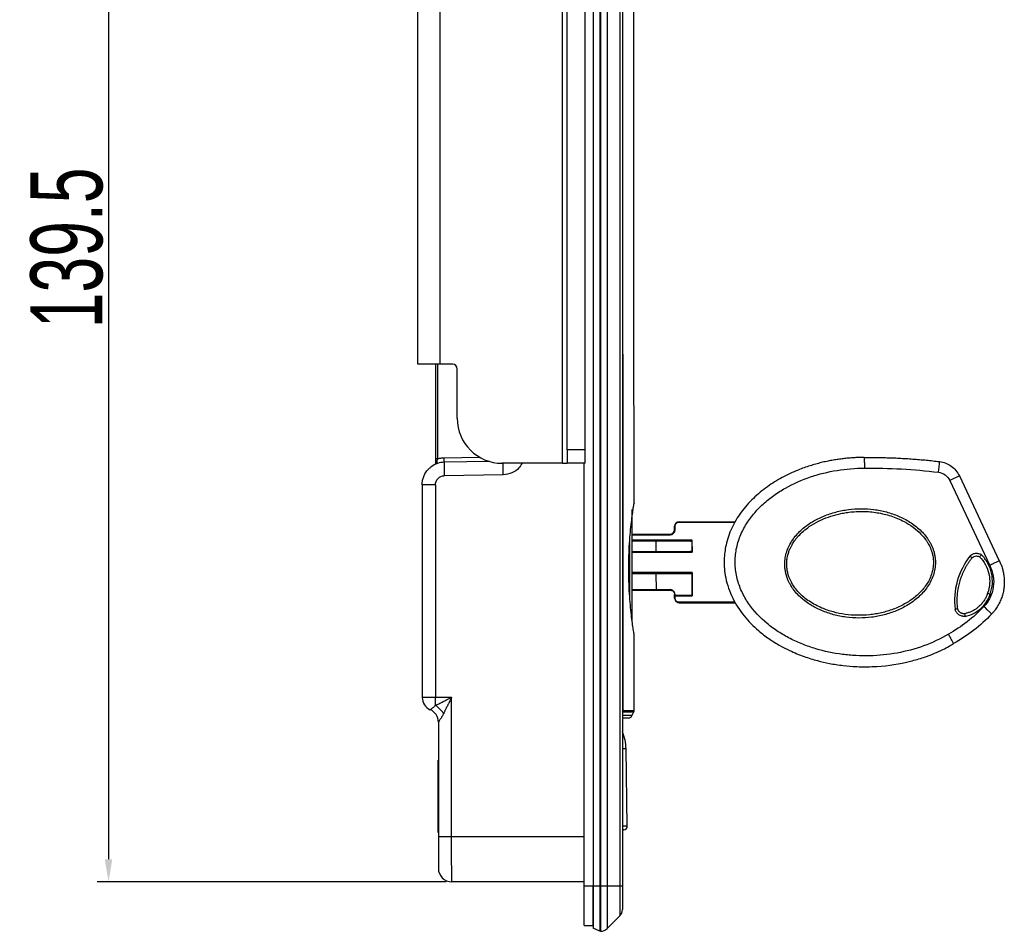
# Model space of a CAD drawing. Header units: millimetres. Extents: x 2938 to 3451, y 1869 to 2231.
# Tile 17 of 30: x 3131 to 3240, y 2029 to 2130. Entities that reach past the tile are written whole.
import ezdxf

# ---------------------------------------------------------------- set-up
doc = ezdxf.new("R2010")
doc.units = ezdxf.units.MM
doc.layers.add('实线层', color=7, linetype='Continuous', lineweight=30)
doc.styles.add('标准', font='txt', dxfattribs={"width": 0.667})
doc.dimstyles.new('对齐', dxfattribs={"dimtxt": 3, "dimasz": 2.5, "dimexe": 1.25, "dimexo": 0.625, "dimtad": 1, "dimdsep": 46, "dimtxsty": '标准', "dimcen": 2.5, "dimclrd": 3, "dimclre": 3, "dimclrt": 3, "dimadec": 0, "dimazin": 0, "dimtfac": 1, "dimtmove": 0, "dimatfit": 3, "dimfxl": 1, "dimarcsym": 0})

# ---------------------------------------------------------------- blocks, each defined once
blk = doc.blocks.new('*D17')
at = {"color": 3, "linetype": 'Continuous', "lineweight": -2, "transparency": 16777216}
for p, q in [((3193.02, 2173.75), (3139.54, 2173.75)), ((3140.79, 2171.25), (3140.79, 2036.75)), ((3178.32, 2034.25), (3139.54, 2034.25))]:
    blk.add_line(p, q, dxfattribs=at)
at = {"color": 3, "linetype": 'Continuous', "transparency": 16777216}
for points in [[(3140.37, 2171.25), (3141.2, 2171.25), (3140.79, 2173.75)], [(3140.37, 2036.75), (3141.2, 2036.75), (3140.79, 2034.25)]]:
    blk.add_solid(points, dxfattribs=at)
at = {"layer": 'Defpoints', "color": 0, "linetype": 'Continuous', "transparency": 16777216}
for p in [(3193.65, 2173.75), (3140.79, 2034.25), (3178.95, 2034.25)]:
    blk.add_point(p, dxfattribs=at)
at = {"color": 3, "linetype": 'Continuous', "lineweight": 18, "transparency": 16777216, "insert": (3136.16, 2104.69), "char_height": 8, "width": 24.0791, "attachment_point": 5, "rotation": 90, "style": '标准'}
blk.add_mtext('139.5', dxfattribs=at)

msp = doc.modelspace()

# ---------------------------------------------------------------- linework, layer by layer
at = {"layer": '实线层', "color": 7, "linetype": 'Continuous', "lineweight": 25}
for p, q in [((3194.646, 2173.752), (3194.646, 2033.752)), ((3195.396, 2173.752), (3195.396, 2033.752)), ((3195.482, 2173.752), (3195.482, 2033.752)), ((3196.189, 2173.752), (3196.189, 2033.752)), ((3197.603, 2173.752), (3197.603, 2033.752)), ((3197.896, 2173.752), (3197.896, 2033.752)), ((3199.182, 2098.061), (3199.147, 2158.013)), ((3191.25, 2080.752), (3191.25, 2150.752)), ((3191.75, 2082.252), (3191.75, 2149.252)), ((3193.75, 2082.252), (3193.75, 2149.252)), ((3197.897, 2144.46), (3197.95, 2053.288)), ((3175.146, 2091.752), (3175.146, 2139.752)), ((3177.646, 2091.752), (3177.646, 2139.752)), ((3199.194, 2076.259), (3199.182, 2098.061)), ((3177.646, 2091.752), (3175.146, 2091.752)), ((3177.146, 2081.262), (3177.146, 2091.752)), ((3179.038, 2091.752), (3177.646, 2091.752)), ((3179.538, 2085.752), (3179.538, 2091.252)), ((3193.75, 2082.252), (3191.75, 2082.252)), ((3191.75, 2082.252), (3191.75, 2080.752)), ((3193.75, 2080.752), (3193.75, 2082.252)), ((3177.346, 2081.262), (3177.146, 2081.262)), ((3178.102, 2080.87), (3178.093, 2081.37)), ((3183.118, 2080.958), (3178.102, 2080.87)), ((3191.25, 2080.752), (3184.538, 2080.752)), ((3191.25, 2080.752), (3191.75, 2080.752)), ((3193.75, 2080.752), (3191.75, 2080.752)), ((3193.646, 2033.752), (3193.646, 2080.752)), ((3184.663, 2079.485), (3178.102, 2079.37)), ((3235.351, 2079.354), (3234.284, 2078.853)), ((3235.351, 2079.354), (3239.791, 2069.915)), ((3175.646, 2078.37), (3175.646, 2070.628)), ((3177.12, 2078.37), (3177.12, 2054.752)), ((3234.284, 2078.853), (3238.731, 2069.398)), ((3204.204, 2074.264), (3210.451, 2074.267)), ((3204.204, 2074.264), (3204.204, 2074.214)), ((3198.996, 2072.861), (3203.205, 2072.863)), ((3203.205, 2072.813), (3203.205, 2072.863)), ((3203.705, 2073.363), (3203.705, 2073.763)), ((3203.705, 2073.763), (3203.755, 2073.763)), ((3203.755, 2073.363), (3203.705, 2073.363)), ((3203.755, 2073.363), (3203.755, 2073.763)), ((3198.997, 2072.161), (3205.402, 2072.164)), ((3201.632, 2072.162), (3201.632, 2072.112)), ((3205.421, 2072.114), (3201.632, 2072.112)), ((3201.632, 2072.112), (3201.632, 2070.962)), ((3205.635, 2072.174), (3205.636, 2070.905)), ((3205.656, 2070.865), (3205.656, 2072.215)), ((3175.646, 2070.628), (3175.646, 2054.752)), ((3205.402, 2070.914), (3198.998, 2070.911)), ((3201.632, 2070.962), (3205.421, 2070.964)), ((3201.632, 2070.962), (3201.632, 2070.912)), ((3198.999, 2068.561), (3205.404, 2068.564)), ((3201.634, 2068.562), (3201.634, 2068.512)), ((3201.634, 2068.512), (3205.423, 2068.514)), ((3201.634, 2068.512), (3201.635, 2066.712)), ((3205.638, 2068.574), (3205.639, 2066.035)), ((3205.659, 2066.015), (3205.658, 2068.615)), ((3199, 2066.661), (3201.635, 2066.662)), ((3203.201, 2066.713), (3201.635, 2066.712)), ((3201.635, 2066.712), (3201.635, 2066.662)), ((3203.709, 2066.163), (3203.748, 2066.163)), ((3203.709, 2066.063), (3203.709, 2066.163)), ((3203.749, 2066.063), (3203.748, 2066.163)), ((3205.534, 2066.064), (3203.709, 2066.063)), ((3203.709, 2066.063), (3203.759, 2066.013)), ((3203.709, 2065.763), (3203.709, 2066.063)), ((3203.709, 2065.763), (3203.759, 2065.763)), ((3203.759, 2066.013), (3205.659, 2066.015)), ((3203.759, 2065.763), (3203.759, 2066.013)), ((3204.21, 2065.314), (3204.21, 2065.264)), ((3204.21, 2065.264), (3210.463, 2065.267)), ((3205.639, 2066.035), (3205.659, 2066.015)), ((3199.208, 2053.288), (3199.203, 2061.762)), ((3175.646, 2054.752), (3177.12, 2054.752)), ((3177.12, 2054.752), (3178.92, 2054.752)), ((3178.92, 2039.252), (3178.92, 2054.752)), ((3198.993, 2052.749), (3199.175, 2053.14)), ((3177.446, 2052.002), (3177.446, 2039.252)), ((3177.446, 2052.002), (3177.446, 2052.002)), ((3198.447, 2040.426), (3198.302, 2049.025)), ((3177.446, 2047.772), (3177.441, 2047.772)), ((3177.441, 2043.752), (3177.441, 2047.772)), ((3198.352, 2046.056), (3198.352, 2046.056)), ((3177.441, 2039.732), (3177.441, 2043.752)), ((3177.441, 2039.732), (3177.446, 2039.732)), ((3178.92, 2039.252), (3177.446, 2039.252)), ((3193.646, 2034.252), (3178.946, 2034.252)), ((3194.646, 2033.752), (3193.646, 2033.752)), ((3193.646, 2029.401), (3193.646, 2033.752)), ((3194.646, 2029.401), (3194.646, 2033.752)), ((3195.396, 2033.752), (3194.646, 2033.752)), ((3195.482, 2033.752), (3195.396, 2033.752)), ((3195.396, 2033.752), (3195.396, 2028.752)), ((3196.189, 2033.752), (3195.482, 2033.752)), ((3195.482, 2033.752), (3195.482, 2028.752)), ((3196.189, 2033.752), (3196.189, 2029.045)), ((3197.603, 2033.752), (3196.189, 2033.752)), ((3197.603, 2033.752), (3197.603, 2030.459)), ((3197.896, 2033.752), (3197.603, 2033.752)), ((3197.603, 2030.459), (3196.189, 2029.045)), ((3193.646, 2029.401), (3194.646, 2029.401)), ((3195.396, 2028.752), (3194.646, 2029.101)), ((3195.482, 2028.752), (3195.396, 2028.752))]:
    msp.add_line(p, q, dxfattribs=at)
at = {"layer": '实线层', "color": 8, "linetype": 'Continuous', "lineweight": 25}
for p, q in [((3177.346, 2091.752), (3177.346, 2081.262)), ((3178.093, 2081.37), (3182.009, 2081.438)), ((3204.204, 2074.214), (3210.419, 2074.217)), ((3198.996, 2072.811), (3203.205, 2072.813)), ((3198.697, 2071.959), (3198.699, 2069.01)), ((3205.656, 2072.215), (3198.997, 2072.211)), ((3201.632, 2072.112), (3198.997, 2072.111)), ((3198.998, 2070.961), (3201.632, 2070.962)), ((3198.998, 2070.861), (3205.656, 2070.865)), ((3198.699, 2069.01), (3198.7, 2066.057)), ((3205.658, 2068.615), (3198.999, 2068.611)), ((3198.999, 2068.511), (3201.634, 2068.512)), ((3201.635, 2066.712), (3199, 2066.711)), ((3210.436, 2065.317), (3204.21, 2065.314)), ((3197.896, 2053.288), (3197.95, 2053.288)), ((3197.896, 2053.14), (3197.919, 2053.14)), ((3197.919, 2053.14), (3197.896, 2053.089)), ((3197.919, 2053.14), (3199.175, 2053.14)), ((3197.95, 2053.288), (3199.208, 2053.288)), ((3197.896, 2052.749), (3198.993, 2052.749)), ((3198.302, 2049.025), (3197.896, 2049.018)), ((3198.447, 2040.426), (3197.896, 2040.416)), ((3193.646, 2039.252), (3178.92, 2039.252))]:
    msp.add_line(p, q, dxfattribs=at)
at = {"layer": '实线层', "color": 7, "linetype": 'Continuous', "lineweight": 25, "flags": 128}
for points in [[(3205.402, 2072.164), (3205.405, 2072.163), (3205.409, 2072.161), (3205.412, 2072.156), (3205.415, 2072.15), (3205.418, 2072.142), (3205.419, 2072.134), (3205.42, 2072.124), (3205.421, 2072.114)], [(3205.421, 2070.964), (3205.421, 2070.955), (3205.42, 2070.945), (3205.418, 2070.937), (3205.416, 2070.929), (3205.413, 2070.923), (3205.41, 2070.918), (3205.406, 2070.915), (3205.402, 2070.914)], [(3205.423, 2068.514), (3205.423, 2068.524), (3205.421, 2068.534), (3205.42, 2068.542), (3205.417, 2068.55), (3205.414, 2068.556), (3205.411, 2068.561), (3205.407, 2068.563), (3205.404, 2068.564)]]:
    msp.add_lwpolyline(points, dxfattribs=at)
at = {"layer": '实线层', "color": 7, "linetype": 'Continuous', "lineweight": 25}
for centre, radius, start, end in [((3179.038, 2091.252), 0.5, 0, 90), ((3184.538, 2085.752), 5, 180, 270), ((3176.946, 2080.789), 0.2, 296.3878, 0), ((3213.169, 2082.439), 20.038, 352.31703, 355.71738), ((3204.205, 2073.764), 0.5, 90.03348, 180.03348), ((3203.205, 2073.363), 0.5, 270.03348, 0.03348), ((3205.51, 2072.069), 0.164, 40.02642, 50.04065), ((3205.511, 2071.01), 0.164, 310.02642, 320.04065), ((3205.512, 2068.469), 0.164, 40.02642, 50.04065), ((3203.286, 2066.701), 0.0858, 171.86965, 206.17504), ((3204.209, 2065.764), 0.5, 180.03348, 270.03348), ((3177.146, 2054.752), 1.5, 180.48095, 246.42182), ((3175.946, 2052.002), 1.5, 0.00092, 66.42433), ((3175.946, 2052.002), 1.5, 0, 66.42182), ((3175.505, 2051.332), 2.995, 32.72812, 57.26315), ((3197.592, 2053.287), 0.358, 335.68896, 0.05818), ((3198.858, 2053.288), 0.35, 335.03354, 0.03354), ((3198.54, 2052.96), 0.5, 270.03354, 335.03353), ((3193.302, 2048.941), 5, 0.9673, 23.26754), ((3198.047, 2040.419), 0.4, 270.9673, 0.9673), ((3178.946, 2035.752), 1.5, 180, 270), ((3196.896, 2031.166), 1, 315, 0), ((3195.482, 2029.752), 1, 270, 315)]:
    msp.add_arc(centre, radius, start, end, dxfattribs=at)
for points, knots in [([(3175.647, 2078.446), (3175.649, 2078.487), (3175.653, 2078.577), (3175.669, 2078.723), (3175.699, 2078.892), (3175.746, 2079.083), (3175.814, 2079.28), (3175.905, 2079.486), (3176.024, 2079.701), (3176.184, 2079.929), (3176.392, 2080.165), (3176.563, 2080.303), (3176.654, 2080.376)], [0, 0, 0, 0, 0.0545632, 0.1199614, 0.1961986, 0.2832765, 0.3811956, 0.4744843, 0.5830142, 0.7067806, 0.845778, 1, 1, 1, 1]), ([(3177.146, 2080.789), (3177.146, 2080.812), (3177.146, 2080.857), (3177.146, 2080.932), (3177.146, 2081.023), (3177.146, 2081.134), (3177.146, 2081.219), (3177.146, 2081.262)], [0, 0, 0, 0, 0.1662403, 0.3322222, 0.5000925, 0.7491274, 1, 1, 1, 1]), ([(3177.146, 2080.789), (3177.146, 2080.788), (3177.146, 2080.782), (3177.148, 2080.769), (3177.155, 2080.751), (3177.17, 2080.734), (3177.194, 2080.717), (3177.231, 2080.705), (3177.261, 2080.711), (3177.276, 2080.714)], [0, 0, 0, 0, 0.0259201, 0.0871104, 0.2350025, 0.3647251, 0.5006208, 0.7576474, 1, 1, 1, 1]), ([(3177.276, 2080.714), (3177.276, 2080.715), (3177.277, 2080.716), (3177.279, 2080.727), (3177.285, 2080.756), (3177.293, 2080.808), (3177.304, 2080.889), (3177.318, 2080.999), (3177.333, 2081.131), (3177.342, 2081.22), (3177.346, 2081.262)], [0, 0, 0, 0, 0.0444043, 0.1237428, 0.238384, 0.3675288, 0.4897742, 0.6756008, 0.846189, 1, 1, 1, 1]), ([(3177.346, 2081.262), (3177.395, 2081.275), (3177.493, 2081.3), (3177.641, 2081.329), (3177.791, 2081.351), (3177.942, 2081.365), (3178.043, 2081.368), (3178.093, 2081.37)], [0, 0, 0, 0, 0.2005126, 0.4002565, 0.5997435, 0.7994874, 1, 1, 1, 1]), ([(3178.102, 2080.87), (3178.099, 2080.87), (3178.096, 2080.831), (3178.092, 2080.681), (3178.091, 2080.569), (3178.091, 2080.292), (3178.092, 2080.125), (3178.096, 2079.763), (3178.099, 2079.566), (3178.102, 2079.37)], [0, 0, 0, 0, 0.25, 0.25, 0.5, 0.5, 0.75, 0.75, 1, 1, 1, 1]), ([(3224.769, 2081.406), (3224.619, 2081.404), (3224.312, 2081.4), (3223.841, 2081.381), (3223.348, 2081.351), (3222.835, 2081.308), (3222.302, 2081.249), (3221.752, 2081.173), (3221.184, 2081.079), (3220.598, 2080.965), (3219.996, 2080.829), (3219.377, 2080.667), (3218.743, 2080.479), (3218.092, 2080.261), (3217.048, 2079.866), (3215.65, 2079.216), (3213.965, 2078.175), (3212.411, 2076.893), (3211.049, 2075.351), (3210.002, 2073.598), (3209.384, 2071.799), (3209.142, 2069.929), (3209.315, 2067.902), (3210.069, 2065.747), (3211.356, 2063.767), (3212.793, 2062.31), (3214.166, 2061.257), (3215.331, 2060.531), (3216.637, 2059.859), (3218.035, 2059.286), (3219.526, 2058.825), (3220.972, 2058.495), (3222.425, 2058.27), (3224.184, 2058.128), (3226.706, 2058.151), (3229.21, 2058.534), (3231.311, 2059.151), (3232.504, 2059.599), (3233.447, 2060.026), (3234.158, 2060.393), (3234.55, 2060.622), (3234.713, 2060.717)], [0, 0, 0, 0, 0.00844, 0.0173013, 0.0265763, 0.036254, 0.0463207, 0.0567594, 0.0675691, 0.0787635, 0.0903531, 0.1023516, 0.1147759, 0.1276475, 0.1409943, 0.1776348, 0.2143196, 0.2523158, 0.290744, 0.3296784, 0.3665754, 0.3970743, 0.4353254, 0.4800575, 0.5242575, 0.5672936, 0.5946514, 0.6215909, 0.6445279, 0.6773139, 0.7065845, 0.7323433, 0.7608022, 0.789336, 0.8316724, 0.9026859, 0.9311033, 0.9549679, 0.9743926, 0.9894139, 1, 1, 1, 1]), ([(3224.769, 2081.406), (3225.033, 2081.407), (3225.559, 2081.41), (3226.344, 2081.402), (3227.124, 2081.386), (3227.899, 2081.361), (3228.667, 2081.326), (3229.429, 2081.283), (3230.186, 2081.232), (3230.936, 2081.172), (3231.68, 2081.104), (3232.418, 2081.028), (3232.907, 2080.971), (3233.151, 2080.943)], [0, 0, 0, 0, 0.0941883, 0.1877208, 0.2805975, 0.3728183, 0.4643832, 0.5552923, 0.6455455, 0.7351429, 0.8240845, 0.9123702, 1, 1, 1, 1]), ([(3224.769, 2081.406), (3224.77, 2081.405), (3224.771, 2081.403), (3224.773, 2081.386), (3224.775, 2081.355), (3224.778, 2081.303), (3224.781, 2081.226), (3224.784, 2081.12), (3224.787, 2080.985), (3224.79, 2080.82), (3224.793, 2080.632), (3224.795, 2080.427), (3224.796, 2080.285), (3224.797, 2080.215)], [0, 0, 0, 0, 0.0553471, 0.1183621, 0.1894054, 0.2686807, 0.3561433, 0.4513996, 0.5536211, 0.6614992, 0.7732742, 0.8868522, 1, 1, 1, 1]), ([(3233.151, 2080.943), (3233.62, 2080.887), (3234.074, 2080.709), (3234.839, 2080.157), (3235.15, 2079.782), (3235.351, 2079.354)], [0, 0, 0, 0, 0.5, 0.5, 1, 1, 1, 1]), ([(3177.12, 2078.37), (3177.12, 2078.629), (3177.225, 2078.887), (3177.588, 2079.256), (3177.843, 2079.366), (3178.102, 2079.37)], [0, 0, 0, 0, 0.5, 0.5, 1, 1, 1, 1]), ([(3234.13, 2061.764), (3233.255, 2061.24), (3232.337, 2060.813), (3230.427, 2060.12), (3229.43, 2059.855), (3227.43, 2059.489), (3226.421, 2059.386), (3224.889, 2059.348), (3224.376, 2059.355), (3223.359, 2059.407), (3222.854, 2059.453), (3221.35, 2059.648), (3220.361, 2059.855), (3218.899, 2060.291), (3218.414, 2060.459), (3217.463, 2060.837), (3216.999, 2061.046), (3216.095, 2061.509), (3215.655, 2061.761), (3214.802, 2062.316), (3214.387, 2062.618), (3213.202, 2063.599), (3212.502, 2064.337), (3211.63, 2065.608), (3211.371, 2066.059), (3210.942, 2066.99), (3210.772, 2067.47), (3210.526, 2068.462), (3210.452, 2068.977), (3210.411, 2069.995), (3210.443, 2070.503), (3210.57, 2071.263), (3210.625, 2071.515), (3210.76, 2072.01), (3210.838, 2072.253), (3211.018, 2072.73), (3211.12, 2072.965), (3211.343, 2073.426), (3211.466, 2073.653), (3211.861, 2074.315), (3212.157, 2074.728), (3212.807, 2075.51), (3213.161, 2075.878), (3213.919, 2076.571), (3214.317, 2076.892), (3215.144, 2077.482), (3215.572, 2077.752), (3216.899, 2078.499), (3217.847, 2078.913), (3219.77, 2079.561), (3220.752, 2079.8), (3222.755, 2080.124), (3223.782, 2080.209), (3224.797, 2080.215)], [0, 0, 0, 0, 0.0625, 0.0625, 0.125, 0.125, 0.1875, 0.1875, 0.21875, 0.21875, 0.25, 0.25, 0.3125, 0.3125, 0.34375, 0.34375, 0.375, 0.375, 0.40625, 0.40625, 0.4375, 0.4375, 0.5, 0.5, 0.53125, 0.53125, 0.5625, 0.5625, 0.59375, 0.59375, 0.625, 0.625, 0.640625, 0.640625, 0.65625, 0.65625, 0.671875, 0.671875, 0.6875, 0.6875, 0.71875, 0.71875, 0.75, 0.75, 0.78125, 0.78125, 0.8125, 0.8125, 0.875, 0.875, 0.9375, 0.9375, 1, 1, 1, 1]), ([(3233.027, 2079.76), (3233.295, 2079.728), (3233.554, 2079.627), (3233.992, 2079.311), (3234.17, 2079.097), (3234.284, 2078.853)], [0, 0, 0, 0, 0.5, 0.5, 1, 1, 1, 1]), ([(3177.12, 2078.37), (3176.927, 2078.37), (3176.734, 2078.37), (3176.379, 2078.37), (3176.216, 2078.37), (3175.944, 2078.37), (3175.835, 2078.37), (3175.687, 2078.37), (3175.648, 2078.37), (3175.646, 2078.37)], [0, 0, 0, 0, 0.25, 0.25, 0.5, 0.5, 0.75, 0.75, 1, 1, 1, 1]), ([(3198.634, 2067.287), (3198.62, 2067.759), (3198.591, 2068.702), (3198.607, 2070.145), (3198.664, 2071.537), (3198.757, 2072.833), (3198.873, 2073.973), (3198.991, 2074.921), (3199.095, 2075.654), (3199.166, 2076.115), (3199.199, 2076.311), (3199.191, 2076.262), (3199.189, 2076.25)], [0, 0, 0, 0, 0.1075443, 0.214814, 0.3219973, 0.4292021, 0.5364018, 0.6435563, 0.750725, 0.8579935, 0.9649354, 1, 1, 1, 1]), ([(3199.002, 2063.093), (3199.002, 2063.136), (3199.002, 2063.301), (3199.002, 2063.655), (3199.002, 2064.135), (3199.001, 2064.656), (3199.001, 2065.243), (3199, 2066.137), (3199, 2067.401), (3198.999, 2069.042), (3198.998, 2070.414), (3198.997, 2071.449), (3198.997, 2072.165), (3198.996, 2072.825), (3198.996, 2073.406), (3198.996, 2073.921), (3198.996, 2074.398), (3198.995, 2074.827), (3198.995, 2075.174), (3198.995, 2075.511), (3198.995, 2075.569), (3198.995, 2075.606)], [0, 0, 0, 0, 0.017312, 0.0664707, 0.1071634, 0.1478863, 0.1920041, 0.236152, 0.329471, 0.4255958, 0.5216652, 0.5683164, 0.6149977, 0.6589987, 0.7030298, 0.7435833, 0.784167, 0.8331041, 0.8795123, 0.9233138, 1, 1, 1, 1]), ([(3216.126, 2068.294), (3216.107, 2068.361), (3216.07, 2068.493), (3216.027, 2068.693), (3215.991, 2068.895), (3215.966, 2069.097), (3215.95, 2069.3), (3215.943, 2069.503), (3215.948, 2069.876), (3216.012, 2070.419), (3216.207, 2071.105), (3216.504, 2071.761), (3217.012, 2072.567), (3217.83, 2073.448), (3218.989, 2074.284), (3220.268, 2074.921), (3221.619, 2075.369), (3223.018, 2075.644), (3224.437, 2075.741), (3225.857, 2075.651), (3227.253, 2075.373), (3228.6, 2074.911), (3229.663, 2074.362), (3230.444, 2073.821), (3230.994, 2073.356), (3231.486, 2072.842), (3231.846, 2072.362), (3232.093, 2071.955), (3232.257, 2071.635), (3232.398, 2071.309), (3232.469, 2071.085), (3232.505, 2070.974)], [0, 0, 0, 0, 0.009067, 0.0180692, 0.0270254, 0.0359544, 0.0448757, 0.0538084, 0.0627718, 0.0938878, 0.125506, 0.1563684, 0.1882664, 0.2506737, 0.3132268, 0.3755599, 0.4380728, 0.5001412, 0.5627829, 0.6248784, 0.6869766, 0.7495899, 0.8118391, 0.8437371, 0.8745781, 0.9064885, 0.9372793, 0.9533297, 0.969078, 0.9846062, 1, 1, 1, 1]), ([(3216.341, 2068.357), (3216.328, 2068.402), (3216.29, 2068.531), (3216.231, 2068.788), (3216.177, 2069.137), (3216.156, 2069.524), (3216.171, 2069.858), (3216.216, 2070.239), (3216.301, 2070.629), (3216.445, 2071.058), (3216.592, 2071.401), (3216.785, 2071.768), (3216.969, 2072.052), (3217.14, 2072.285), (3217.28, 2072.462), (3217.736, 2072.992), (3218.533, 2073.669), (3219.682, 2074.34), (3220.774, 2074.799), (3221.724, 2075.076), (3222.488, 2075.235), (3223.404, 2075.374), (3224.656, 2075.446), (3226.224, 2075.307), (3227.754, 2074.932), (3229.095, 2074.377), (3230.221, 2073.689), (3231.027, 2072.993), (3231.539, 2072.386), (3231.814, 2071.97), (3231.97, 2071.694), (3232.069, 2071.493), (3232.124, 2071.363), (3232.161, 2071.276), (3232.2, 2071.173), (3232.247, 2071.041), (3232.275, 2070.952), (3232.288, 2070.91)], [0, 0, 0, 0, 0.0063225, 0.0183101, 0.0359688, 0.0544817, 0.0711473, 0.0814837, 0.1068577, 0.1253324, 0.1432122, 0.1576879, 0.1818149, 0.1893836, 0.1970499, 0.2126372, 0.2848023, 0.3381649, 0.3937748, 0.4460669, 0.4729641, 0.5002044, 0.5724304, 0.6434378, 0.7141508, 0.7866547, 0.840498, 0.8935167, 0.9312316, 0.9484675, 0.9615082, 0.9744091, 0.9790104, 0.9808323, 0.9872289, 0.9940126, 1, 1, 1, 1]), ([(3203.755, 2073.763), (3203.755, 2073.883), (3203.802, 2073.997), (3203.971, 2074.166), (3204.085, 2074.214), (3204.204, 2074.214)], [0, 0, 0, 0, 0.5, 0.5, 1, 1, 1, 1]), ([(3205.402, 2072.164), (3205.428, 2072.165), (3205.475, 2072.166), (3205.537, 2072.173), (3205.582, 2072.182), (3205.606, 2072.191), (3205.615, 2072.194)], [0, 0, 0, 0, 0.362783, 0.6500012, 0.862054, 1, 1, 1, 1]), ([(3205.421, 2072.114), (3205.459, 2072.114), (3205.497, 2072.118), (3205.57, 2072.135), (3205.607, 2072.146), (3205.635, 2072.174)], [0, 0, 0, 0, 0.5, 0.5, 1, 1, 1, 1]), ([(3205.616, 2070.885), (3205.607, 2070.888), (3205.583, 2070.897), (3205.537, 2070.906), (3205.476, 2070.913), (3205.429, 2070.914), (3205.402, 2070.914)], [0, 0, 0, 0, 0.137946, 0.3499988, 0.637217, 1, 1, 1, 1]), ([(3205.636, 2070.905), (3205.608, 2070.933), (3205.57, 2070.944), (3205.497, 2070.961), (3205.459, 2070.964), (3205.421, 2070.964)], [0, 0, 0, 0, 0.5, 0.5, 1, 1, 1, 1]), ([(3232.505, 2070.974), (3232.524, 2070.908), (3232.561, 2070.775), (3232.606, 2070.574), (3232.641, 2070.372), (3232.667, 2070.169), (3232.683, 2069.966), (3232.689, 2069.762), (3232.684, 2069.389), (3232.618, 2068.845), (3232.42, 2068.159), (3232.121, 2067.505), (3231.608, 2066.699), (3230.79, 2065.818), (3229.632, 2064.979), (3228.358, 2064.34), (3227.008, 2063.884), (3225.61, 2063.616), (3224.185, 2063.53), (3222.766, 2063.629), (3221.37, 2063.904), (3220.021, 2064.358), (3218.958, 2064.904), (3218.176, 2065.446), (3217.628, 2065.91), (3217.137, 2066.425), (3216.78, 2066.905), (3216.534, 2067.312), (3216.371, 2067.632), (3216.232, 2067.959), (3216.161, 2068.183), (3216.126, 2068.294)], [0, 0, 0, 0, 0.0091058, 0.0181411, 0.0271253, 0.036078, 0.045019, 0.0539683, 0.0629459, 0.0940704, 0.1257114, 0.1565887, 0.1885136, 0.2510922, 0.3135516, 0.3758761, 0.4379269, 0.5006181, 0.562766, 0.6253383, 0.6874084, 0.7496014, 0.8121625, 0.8439524, 0.8747603, 0.9065814, 0.9373043, 0.9533379, 0.9690769, 0.9846026, 1, 1, 1, 1]), ([(3232.288, 2070.91), (3232.303, 2070.857), (3232.335, 2070.748), (3232.381, 2070.555), (3232.415, 2070.386), (3232.445, 2070.164), (3232.469, 2069.914), (3232.471, 2069.58), (3232.445, 2069.246), (3232.389, 2068.912), (3232.278, 2068.467), (3232.114, 2068.034), (3231.914, 2067.636), (3231.692, 2067.264), (3231.223, 2066.624), (3230.402, 2065.835), (3229.25, 2065.075), (3228.02, 2064.515), (3226.929, 2064.184), (3226.048, 2064.007), (3225.147, 2063.885), (3224.014, 2063.833), (3222.664, 2063.936), (3221.344, 2064.206), (3220.24, 2064.584), (3219.355, 2065.002), (3218.681, 2065.399), (3218.06, 2065.859), (3217.517, 2066.365), (3217.093, 2066.866), (3216.832, 2067.258), (3216.659, 2067.565), (3216.53, 2067.832), (3216.419, 2068.108), (3216.364, 2068.285), (3216.341, 2068.357)], [0, 0, 0, 0, 0.00744863, 0.01547083, 0.02713815, 0.03088165, 0.04610563, 0.06125599, 0.07644329, 0.09177738, 0.10736461, 0.13897808, 0.15454017, 0.16805948, 0.1981285, 0.2624756, 0.32204132, 0.38563037, 0.4462271, 0.47705254, 0.50820642, 0.57015932, 0.63142374, 0.69237286, 0.75347368, 0.79006227, 0.8257674, 0.85989577, 0.89536944, 0.92673026, 0.94918374, 0.95951393, 0.97473617, 0.98963966, 1, 1, 1, 1]), ([(3236.532, 2070.443), (3236.551, 2070.463), (3236.591, 2070.503), (3236.656, 2070.556), (3236.724, 2070.604), (3236.824, 2070.661), (3236.961, 2070.718), (3237.136, 2070.755), (3237.315, 2070.762), (3237.488, 2070.736), (3237.653, 2070.684), (3237.75, 2070.628), (3237.798, 2070.6)], [0, 0, 0, 0, 0.0607614, 0.1211403, 0.1815662, 0.2424678, 0.3711034, 0.5001171, 0.6287498, 0.7577586, 0.8787879, 1, 1, 1, 1]), ([(3237.607, 2070.361), (3237.612, 2070.358), (3237.631, 2070.38), (3237.704, 2070.476), (3237.754, 2070.544), (3237.798, 2070.6)], [0, 0, 0, 0, 0.5, 0.5, 1, 1, 1, 1]), ([(3238.775, 2066.223), (3238.911, 2066.594), (3238.993, 2066.984), (3239.044, 2067.772), (3239.014, 2068.17), (3238.842, 2068.94), (3238.7, 2069.313), (3238.319, 2070.004), (3238.079, 2070.322), (3237.798, 2070.6)], [0, 0, 0, 0, 0.25, 0.25, 0.5, 0.5, 0.75, 0.75, 1, 1, 1, 1]), ([(3236.532, 2070.443), (3235.881, 2069.618), (3235.396, 2068.664), (3234.832, 2066.641), (3234.753, 2065.573), (3234.883, 2064.531)], [0, 0, 0, 0, 0.5, 0.5, 1, 1, 1, 1]), ([(3235.174, 2064.579), (3235.163, 2064.673), (3235.142, 2064.862), (3235.124, 2065.148), (3235.115, 2065.438), (3235.118, 2065.732), (3235.133, 2066.03), (3235.159, 2066.331), (3235.197, 2066.634), (3235.249, 2066.94), (3235.313, 2067.247), (3235.392, 2067.555), (3235.484, 2067.863), (3235.591, 2068.171), (3235.712, 2068.477), (3235.847, 2068.782), (3235.998, 2069.083), (3236.164, 2069.382), (3236.345, 2069.675), (3236.54, 2069.964), (3236.682, 2070.15), (3236.754, 2070.244)], [0, 0, 0, 0, 0.0468228, 0.0942879, 0.1423969, 0.1911509, 0.24055, 0.2905944, 0.3412839, 0.3926187, 0.4446, 0.4972301, 0.550507, 0.6044274, 0.6589941, 0.7142081, 0.7700698, 0.8265792, 0.8837364, 0.9415424, 1, 1, 1, 1]), ([(3236.532, 2070.443), (3236.546, 2070.431), (3236.574, 2070.407), (3236.616, 2070.37), (3236.657, 2070.335), (3236.705, 2070.293), (3236.748, 2070.255), (3236.752, 2070.247), (3236.754, 2070.244)], [0, 0, 0, 0, 0.1168067, 0.2405385, 0.369368, 0.5009208, 0.7729899, 1, 1, 1, 1]), ([(3237.607, 2070.361), (3237.863, 2070.102), (3238.082, 2069.807), (3238.429, 2069.168), (3238.557, 2068.823), (3238.712, 2068.112), (3238.739, 2067.745), (3238.689, 2067.02), (3238.612, 2066.66), (3238.487, 2066.319)], [0, 0, 0, 0, 0.25, 0.25, 0.5, 0.5, 0.75, 0.75, 1, 1, 1, 1]), ([(3239.791, 2069.915), (3239.79, 2069.916), (3239.767, 2069.906), (3239.663, 2069.857), (3239.582, 2069.818), (3239.376, 2069.717), (3239.252, 2069.656), (3238.991, 2069.527), (3238.856, 2069.46), (3238.731, 2069.398)], [0, 0, 0, 0, 0.25, 0.25, 0.5, 0.5, 0.75, 0.75, 1, 1, 1, 1]), ([(3239.791, 2069.915), (3239.824, 2069.846), (3239.892, 2069.707), (3239.982, 2069.491), (3240.064, 2069.269), (3240.137, 2069.041), (3240.2, 2068.807), (3240.252, 2068.567), (3240.294, 2068.322), (3240.325, 2068.072), (3240.343, 2067.818), (3240.349, 2067.561), (3240.342, 2067.3), (3240.322, 2067.037), (3240.289, 2066.773), (3240.241, 2066.507), (3240.179, 2066.241), (3240.102, 2065.976), (3240.01, 2065.713), (3239.903, 2065.452), (3239.781, 2065.195), (3239.643, 2064.942), (3239.49, 2064.694), (3239.322, 2064.453), (3239.139, 2064.219), (3239.006, 2064.071), (3238.939, 2063.997)], [0, 0, 0, 0, 0.0361941, 0.0728639, 0.1100096, 0.1476311, 0.1857284, 0.2243016, 0.2633507, 0.3028756, 0.3428764, 0.3833531, 0.4243057, 0.4657342, 0.5076387, 0.550019, 0.5928753, 0.6362075, 0.6800157, 0.7242999, 0.76906, 0.814296, 0.860008, 0.906196, 0.95286, 1, 1, 1, 1]), ([(3205.404, 2068.564), (3205.43, 2068.565), (3205.477, 2068.566), (3205.539, 2068.573), (3205.584, 2068.582), (3205.608, 2068.591), (3205.617, 2068.594)], [0, 0, 0, 0, 0.36278297, 0.6500012, 0.86205404, 1, 1, 1, 1]), ([(3205.423, 2068.514), (3205.461, 2068.514), (3205.499, 2068.518), (3205.572, 2068.535), (3205.609, 2068.546), (3205.638, 2068.574)], [0, 0, 0, 0, 0.5, 0.5, 1, 1, 1, 1]), ([(3238.731, 2069.398), (3238.916, 2069.033), (3239.045, 2068.639), (3239.179, 2067.832), (3239.184, 2067.418), (3239.069, 2066.607), (3238.949, 2066.211), (3238.597, 2065.472), (3238.364, 2065.13), (3238.085, 2064.83)], [0, 0, 0, 0, 0.25, 0.25, 0.5, 0.5, 0.75, 0.75, 1, 1, 1, 1]), ([(3199.197, 2061.773), (3199.196, 2061.781), (3199.193, 2061.801), (3199.137, 2062.144), (3199.045, 2062.753), (3198.929, 2063.621), (3198.811, 2064.691), (3198.702, 2065.919), (3198.657, 2066.831), (3198.634, 2067.287)], [0, 0, 0, 0, 0.0982962, 0.2485991, 0.3991144, 0.5494753, 0.6998898, 0.8500247, 1, 1, 1, 1]), ([(3203.748, 2066.163), (3203.747, 2066.184), (3203.745, 2066.229), (3203.73, 2066.3), (3203.698, 2066.388), (3203.647, 2066.474), (3203.582, 2066.55), (3203.505, 2066.616), (3203.409, 2066.672), (3203.302, 2066.707), (3203.232, 2066.711), (3203.201, 2066.713)], [0, 0, 0, 0, 0.072266, 0.1566791, 0.2531357, 0.3978156, 0.503693, 0.6045089, 0.7528915, 0.890999, 1, 1, 1, 1]), ([(3203.209, 2066.663), (3203.229, 2066.662), (3203.271, 2066.661), (3203.335, 2066.648), (3203.402, 2066.626), (3203.47, 2066.592), (3203.535, 2066.545), (3203.593, 2066.487), (3203.646, 2066.411), (3203.696, 2066.305), (3203.704, 2066.215), (3203.709, 2066.163)], [0, 0, 0, 0, 0.0777457, 0.1617911, 0.2521543, 0.348762, 0.4515356, 0.5605737, 0.658683, 0.8053318, 1, 1, 1, 1]), ([(3238.487, 2066.319), (3238.469, 2066.265), (3238.432, 2066.154), (3238.364, 2065.99), (3238.285, 2065.822), (3238.193, 2065.654), (3238.088, 2065.484), (3237.969, 2065.316), (3237.836, 2065.149), (3237.687, 2064.986), (3237.492, 2064.8), (3237.246, 2064.603), (3236.943, 2064.41), (3236.622, 2064.251), (3236.286, 2064.123), (3236.053, 2064.069), (3235.936, 2064.043)], [0, 0, 0, 0, 0.0476408, 0.0972559, 0.1488509, 0.2024287, 0.2579902, 0.3155345, 0.3750613, 0.4365733, 0.500081, 0.6000566, 0.7000233, 0.8000001, 0.8999867, 1, 1, 1, 1]), ([(3235.988, 2063.748), (3236.628, 2063.873), (3237.233, 2064.172), (3238.207, 2065.038), (3238.576, 2065.603), (3238.775, 2066.223)], [0, 0, 0, 0, 0.5, 0.5, 1, 1, 1, 1]), ([(3238.487, 2066.319), (3238.487, 2066.32), (3238.516, 2066.312), (3238.629, 2066.274), (3238.708, 2066.247), (3238.775, 2066.223)], [0, 0, 0, 0, 0.5, 0.5, 1, 1, 1, 1]), ([(3204.21, 2065.314), (3204.09, 2065.314), (3203.976, 2065.361), (3203.807, 2065.53), (3203.759, 2065.644), (3203.759, 2065.763)], [0, 0, 0, 0, 0.5, 0.5, 1, 1, 1, 1]), ([(3205.639, 2066.035), (3205.633, 2066.04), (3205.626, 2066.045), (3205.619, 2066.048), (3205.605, 2066.055), (3205.589, 2066.059), (3205.573, 2066.062), (3205.56, 2066.064), (3205.547, 2066.064), (3205.534, 2066.064)], [0, 0, 0, 0, 0.00002543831, 0.00002543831, 0.00002543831, 0.00007824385, 0.00007824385, 0.00007824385, 0.00012032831, 0.00012032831, 0.00012032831, 0.00012032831]), ([(3235.174, 2064.579), (3235.173, 2064.582), (3235.145, 2064.577), (3235.032, 2064.557), (3234.952, 2064.542), (3234.883, 2064.531)], [0, 0, 0, 0, 0.5, 0.5, 1, 1, 1, 1]), ([(3235.988, 2063.748), (3235.958, 2063.745), (3235.899, 2063.739), (3235.809, 2063.74), (3235.72, 2063.749), (3235.598, 2063.772), (3235.447, 2063.822), (3235.279, 2063.919), (3235.132, 2064.045), (3235.016, 2064.194), (3234.929, 2064.357), (3234.898, 2064.473), (3234.883, 2064.531)], [0, 0, 0, 0, 0.0604991, 0.1205513, 0.1806458, 0.2412709, 0.3705317, 0.5001386, 0.6293926, 0.758994, 0.8794113, 1, 1, 1, 1]), ([(3235.936, 2064.043), (3235.908, 2064.04), (3235.854, 2064.036), (3235.773, 2064.042), (3235.694, 2064.056), (3235.619, 2064.078), (3235.548, 2064.108), (3235.483, 2064.144), (3235.422, 2064.187), (3235.368, 2064.234), (3235.32, 2064.286), (3235.278, 2064.341), (3235.243, 2064.398), (3235.214, 2064.458), (3235.19, 2064.518), (3235.179, 2064.559), (3235.174, 2064.579)], [0, 0, 0, 0, 0.081213, 0.1608542, 0.2389757, 0.3155836, 0.3906796, 0.4642913, 0.5364614, 0.6070988, 0.6762424, 0.7439176, 0.8101258, 0.8748653, 0.9381461, 1, 1, 1, 1]), ([(3235.936, 2064.043), (3235.936, 2064.042), (3235.941, 2064.014), (3235.962, 2063.899), (3235.976, 2063.818), (3235.988, 2063.748)], [0, 0, 0, 0, 0.5, 0.5, 1, 1, 1, 1]), ([(3238.939, 2063.997), (3238.94, 2063.998), (3238.922, 2064.017), (3238.841, 2064.1), (3238.776, 2064.164), (3238.61, 2064.327), (3238.509, 2064.425), (3238.297, 2064.628), (3238.187, 2064.733), (3238.085, 2064.83)], [0, 0, 0, 0, 0.25, 0.25, 0.5, 0.5, 0.75, 0.75, 1, 1, 1, 1]), ([(3234.713, 2060.717), (3234.716, 2060.719), (3234.706, 2060.743), (3234.653, 2060.847), (3234.61, 2060.928), (3234.495, 2061.132), (3234.425, 2061.255), (3234.278, 2061.51), (3234.201, 2061.642), (3234.13, 2061.764)], [0, 0, 0, 0, 0.25, 0.25, 0.5, 0.5, 0.75, 0.75, 1, 1, 1, 1]), ([(3175.646, 2054.752), (3175.646, 2054.748), (3175.646, 2054.741), (3175.646, 2054.74), (3175.646, 2054.739)], [0, 0, 0, 0, 0.4999941, 1, 1, 1, 1]), ([(3177.125, 2053.852), (3177.124, 2053.885), (3177.124, 2053.948), (3177.123, 2054.043), (3177.122, 2054.129), (3177.121, 2054.206), (3177.121, 2054.299), (3177.12, 2054.4), (3177.12, 2054.519), (3177.12, 2054.612), (3177.12, 2054.692), (3177.12, 2054.732), (3177.12, 2054.752)], [0, 0, 0, 0, 0.1267077, 0.2400653, 0.3400694, 0.4267179, 0.5000103, 0.646768, 0.7516178, 0.8764001, 0.9383745, 1, 1, 1, 1]), ([(3177.125, 2053.852), (3177.185, 2053.882), (3177.312, 2053.946), (3177.514, 2054.047), (3177.736, 2054.159), (3178.02, 2054.301), (3178.416, 2054.499), (3178.733, 2054.658), (3178.92, 2054.752)], [0, 0, 0, 0, 0.1049, 0.2196872, 0.3444053, 0.4790884, 0.6939955, 1, 1, 1, 1]), ([(3178.92, 2054.752), (3178.879, 2054.67), (3178.802, 2054.517), (3178.694, 2054.3), (3178.599, 2054.11), (3178.518, 2053.948), (3178.416, 2053.741), (3178.293, 2053.494), (3178.152, 2053.209), (3178.066, 2053.034), (3178.025, 2052.951)], [0, 0, 0, 0, 0.1333143, 0.2520683, 0.3562627, 0.4458986, 0.520978, 0.6982844, 0.8579279, 1, 1, 1, 1]), ([(3176.546, 2053.377), (3176.547, 2053.378), (3176.548, 2053.38), (3176.56, 2053.389), (3176.578, 2053.402), (3176.604, 2053.42), (3176.635, 2053.442), (3176.684, 2053.477), (3176.756, 2053.53), (3176.865, 2053.614), (3176.989, 2053.719), (3177.082, 2053.809), (3177.125, 2053.852)], [0, 0, 0, 0, 0.0734117, 0.1458793, 0.2175585, 0.2885912, 0.3590975, 0.4291689, 0.5623972, 0.693379, 0.8561362, 1, 1, 1, 1]), ([(3178.025, 2052.951), (3178.003, 2052.907), (3177.961, 2052.823), (3177.899, 2052.707), (3177.829, 2052.581), (3177.745, 2052.446), (3177.656, 2052.312), (3177.581, 2052.199), (3177.522, 2052.114), (3177.479, 2052.053), (3177.451, 2052.013), (3177.448, 2052.006), (3177.446, 2052.002)], [0, 0, 0, 0, 0.0906207, 0.1732421, 0.2480737, 0.3699549, 0.4988384, 0.6075658, 0.7104904, 0.809074, 0.9049768, 1, 1, 1, 1]), ([(3197.896, 2052.46), (3198.059, 2052.46), (3198.468, 2052.46), (3198.508, 2052.46), (3198.532, 2052.46)], [0, 0, 0, 0, 0.3985568, 1, 1, 1, 1]), ([(3198.054, 2040.019), (3198.041, 2040.019), (3198.023, 2040.018), (3197.925, 2040.017), (3197.896, 2040.016)], [0, 0, 0, 0, 0.7013188, 1, 1, 1, 1]), ([(3177.446, 2039.252), (3177.446, 2038.793), (3177.446, 2038.336), (3177.446, 2037.489), (3177.446, 2037.101), (3177.446, 2036.453), (3177.446, 2036.193), (3177.446, 2035.843), (3177.446, 2035.752), (3177.446, 2035.752)], [0, 0, 0, 0, 0.25, 0.25, 0.5, 0.5, 0.75, 0.75, 1, 1, 1, 1]), ([(3178.946, 2034.252), (3178.945, 2034.253), (3178.945, 2034.255), (3178.943, 2034.27), (3178.942, 2034.295), (3178.941, 2034.33), (3178.94, 2034.374), (3178.939, 2034.429), (3178.938, 2034.492), (3178.936, 2034.566), (3178.935, 2034.648), (3178.934, 2034.74), (3178.933, 2034.841), (3178.932, 2034.951), (3178.931, 2035.069), (3178.93, 2035.195), (3178.929, 2035.33), (3178.928, 2035.472), (3178.927, 2035.622), (3178.926, 2035.779), (3178.925, 2035.943), (3178.923, 2036.209), (3178.921, 2036.764), (3178.92, 2037.48), (3178.92, 2038.184), (3178.92, 2038.614), (3178.92, 2038.961), (3178.92, 2039.165), (3178.92, 2039.252)], [0, 0, 0, 0, 0.0284338, 0.0568652, 0.0852953, 0.1137249, 0.1421539, 0.1705822, 0.19901, 0.2274379, 0.2558673, 0.2842965, 0.3127253, 0.3411545, 0.3695841, 0.3980137, 0.4264429, 0.4548713, 0.4832996, 0.5117285, 0.5401566, 0.5685846, 0.6443532, 0.8002243, 0.8668252, 0.9223243, 0.9667168, 1, 1, 1, 1]), ([(3194.646, 2033.752), (3194.646, 2033.143), (3194.646, 2032.534), (3194.646, 2031.41), (3194.646, 2030.894), (3194.646, 2030.033), (3194.646, 2029.688), (3194.646, 2029.222), (3194.646, 2029.101), (3194.646, 2029.101)], [0, 0, 0, 0, 0.25, 0.25, 0.5, 0.5, 0.75, 0.75, 1, 1, 1, 1]), ([(3197.896, 2033.752), (3197.896, 2033.695), (3197.896, 2033.582), (3197.896, 2033.413), (3197.896, 2033.247), (3197.896, 2033.083), (3197.896, 2032.921), (3197.896, 2032.657), (3197.896, 2032.305), (3197.896, 2031.912), (3197.896, 2031.587), (3197.896, 2031.387), (3197.896, 2031.273), (3197.896, 2031.211), (3197.896, 2031.173), (3197.896, 2031.168), (3197.896, 2031.166)], [0, 0, 0, 0, 0.0419813, 0.0836092, 0.1250629, 0.166524, 0.2081739, 0.2501916, 0.3750442, 0.5000263, 0.6248789, 0.749861, 0.812677, 0.8748976, 0.9371348, 1, 1, 1, 1])]:
    msp.add_open_spline(points, degree=3, knots=knots, dxfattribs=at)
for points in [[(3178.102, 2080.87), (3177.584, 2080.861), (3177.07, 2080.686), (3176.654, 2080.376)], [(3224.797, 2080.215), (3227.546, 2080.24), (3230.297, 2080.088), (3233.027, 2079.76)], [(3175.646, 2078.37), (3175.646, 2078.396), (3175.646, 2078.421), (3175.647, 2078.446)], [(3175.646, 2078.37), (3175.646, 2078.37), (3175.646, 2078.37), (3175.646, 2078.37)], [(3175.646, 2078.37), (3175.646, 2078.37), (3175.646, 2078.37), (3175.646, 2078.37)], [(3203.205, 2072.813), (3203.509, 2072.813), (3203.755, 2073.06), (3203.755, 2073.363)], [(3205.615, 2072.194), (3205.629, 2072.201), (3205.642, 2072.208), (3205.656, 2072.215)], [(3205.656, 2072.215), (3205.649, 2072.201), (3205.642, 2072.188), (3205.635, 2072.174)], [(3205.656, 2070.865), (3205.643, 2070.871), (3205.629, 2070.878), (3205.616, 2070.885)], [(3205.636, 2070.905), (3205.643, 2070.891), (3205.649, 2070.878), (3205.656, 2070.865)], [(3236.754, 2070.244), (3236.884, 2070.377), (3237.069, 2070.455), (3237.255, 2070.455)], [(3237.255, 2070.455), (3237.377, 2070.455), (3237.5, 2070.422), (3237.607, 2070.361)], [(3205.617, 2068.594), (3205.631, 2068.601), (3205.644, 2068.608), (3205.658, 2068.615)], [(3205.658, 2068.615), (3205.651, 2068.601), (3205.644, 2068.588), (3205.638, 2068.574)], [(3201.635, 2066.662), (3202.162, 2066.662), (3202.688, 2066.663), (3203.209, 2066.663)], [(3238.085, 2064.83), (3236.927, 2063.62), (3235.59, 2062.584), (3234.13, 2061.764)], [(3238.939, 2063.997), (3237.702, 2062.703), (3236.273, 2061.594), (3234.713, 2060.717)], [(3176.546, 2053.377), (3176.546, 2053.377), (3176.546, 2053.377), (3176.546, 2053.377)]]:
    msp.add_open_spline(points, degree=3, dxfattribs=at)
at = {"layer": '实线层', "color": 8, "linetype": 'Continuous', "lineweight": 25}
for points, knots in [([(3184.663, 2079.485), (3184.66, 2079.679), (3184.654, 2080.067), (3184.651, 2080.526), (3184.653, 2080.688), (3184.654, 2080.752)], [0, 0, 0, 0, 0.3785104, 0.7570209, 1, 1, 1, 1]), ([(3186.743, 2080.752), (3186.64, 2080.57), (3186.377, 2080.108), (3185.624, 2079.618), (3184.984, 2079.529), (3184.663, 2079.485)], [0, 0, 0, 0, 0.24384877, 0.62132678, 1, 1, 1, 1])]:
    msp.add_open_spline(points, degree=3, knots=knots, dxfattribs=at)

# ---------------------------------------------------------------- dimensions: what is measured, and where the dimension line sits
at = {"color": 7, "linetype": 'Continuous', "lineweight": 18}
dim = msp.add_linear_dim(base=(3140.787, 2034.252), p1=(3193.646, 2173.752), p2=(3178.946, 2034.252), angle=270, dimstyle='对齐', override={"dimtxt": 8, "dimsah": 1}, dxfattribs=at)
dim.commit()
dim.dimension.update_dxf_attribs({"geometry": '*D17', "text_midpoint": (3140.787, 2104.687), "dimtype": 160})

doc.saveas('drawing.dxf')
